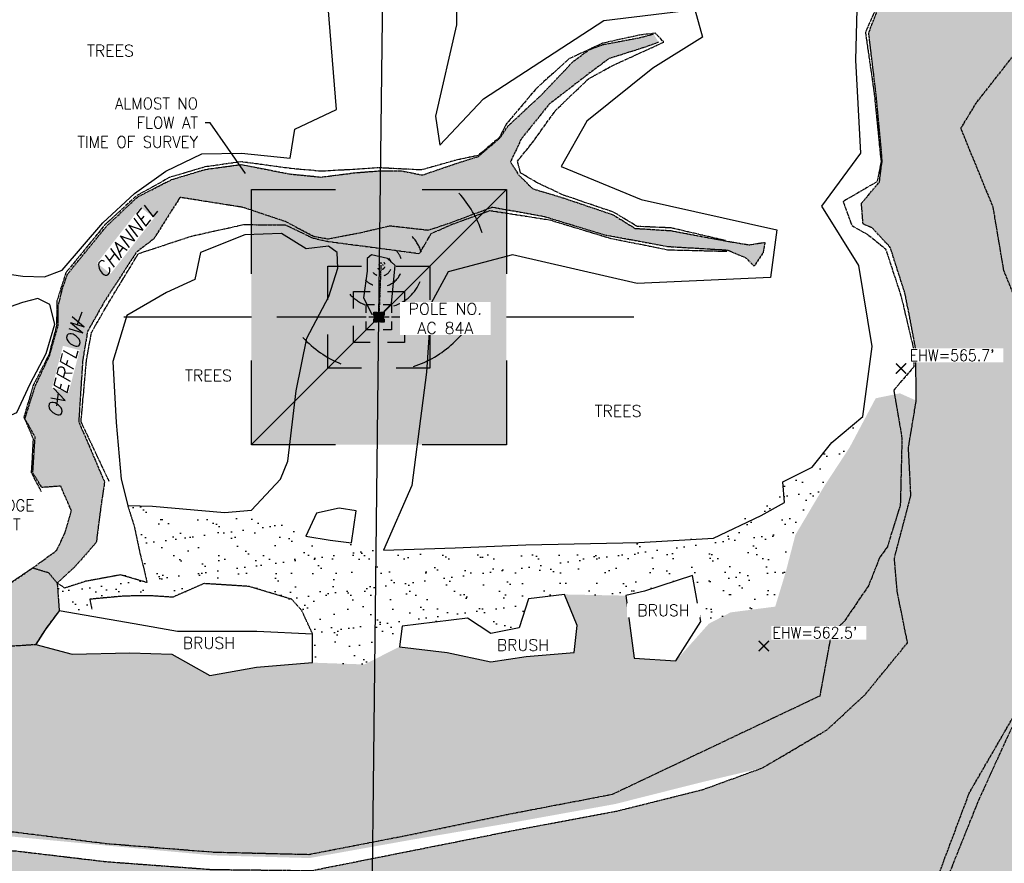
# Model space of a CAD drawing. Header units: feet. Extents: x 115483 to 126385, y 198984 to 203923.
# Tile 25 of 34: x 118404 to 118746, y 202458 to 202751. Entities that reach past the tile are written whole.
import ezdxf
from ezdxf import colors
from ezdxf.entities.mleader import LeaderData, LeaderLine
from ezdxf.math import Vec2, Vec3

# ---------------------------------------------------------------- set-up
doc = ezdxf.new("R2010")
doc.units = ezdxf.units.FT
doc.header["$MEASUREMENT"] = 0
for name, pattern in [('D10', [0.15, 0.1, -0.05]), ('HIDDEN2', [0.1875, 0.125, -0.0625]), ('PHANTOM2', [1.25, 0.625, -0.125, 0.125, -0.125, 0.125, -0.125]), ('STREAM', [1.475, 1, -0.1, 0.025, -0.1, 0.025, -0.1, 0.025, -0.1])]:
    doc.linetypes.add(name, pattern=pattern)
for name, color, linetype in [('V-ANNO-TEXT', 63, 'Continuous'), ('V-ANNO-WATR-EXTR', 2, 'Continuous'), ('V-PATT-GRVL', 41, 'Continuous'), ('V-PATT-WATR', 126, 'Continuous'), ('V-RIVR-OHW', 191, 'STREAM'), ('V-RIVR-WATR', 141, 'PHANTOM2'), ('V-SITE-GRVL', 191, 'HIDDEN2'), ('V-SITE-TEXT', 2, 'Continuous'), ('V-SITE-VEGE', 91, 'TREE'), ('V-SITE-VEGE-BRSH', 11, 'TREE'), ('V-SITE-VEGE-TEXT', 162, 'Continuous'), ('VU-ELEC-POLE-TEXT', 12, 'D10'), ('VU-ELEC-SYMB', 161, 'D10'), ('VU-ELEC-SYMB @ 10', 161, 'D10'), ('VU-ELEC-SYMB @ 100', 161, 'D10'), ('VU-ELEC-SYMB @ 20', 161, 'D10'), ('VU-ELEC-SYMB @ 200', 161, 'D10'), ('VU-ELEC-SYMB @ 50', 161, 'D10'), ('VU-ELEC-SYMB @ 500', 161, 'D10'), ('VU-ELEC-TELE-OVHD', 161, 'OE&OT')]:
    doc.layers.add(name, color=color, linetype=linetype)
doc.styles.add('L100', font='simplex.shx', dxfattribs={"height": 5})
doc.styles.add('L140 OBLQ', font='simplex.shx', dxfattribs={"oblique": 15, "height": 7})
doc.styles.add('L80', font='simplex.shx', dxfattribs={"width": 0.9, "height": 4})
doc.styles.add('L80A', font='SimpLex.shx', dxfattribs={"height": 0.08})
doc.styles.add('romansm', font='romansm.shx')
doc.styles.get("Standard").update_dxf_attribs({"font": 'simplex.shx'})
doc.styles.add('symeteo', font='symeteo.shx')
doc.linetypes.add('OE&OT', pattern='A,0.25,-0.07,0.07,-0.07,0.07,-0.07,0.07,-0.07,0.25,-0.35,["OE&OT",romansm,S=0.1,R=0,X=-0.3,Y=-0.05],-0.2', length=1.54)
doc.linetypes.add('TREE', pattern='A,0,["I",symeteo,S=0.16,R=180,X=0.17,Y=0.08],-0.17', length=0.17)
doc.dimstyles.get("Standard").update_dxf_attribs({"dimtxt": 0.18, "dimasz": 0.18, "dimexe": 0.18, "dimexo": 0.0625, "dimgap": 0.09, "dimtad": 0, "dimtih": 1, "dimtoh": 1, "dimdec": 4, "dimzin": 0, "dimdsep": 46, "dimtxsty": 'Standard', "dimcen": 0.09, "dimadec": 0, "dimazin": 0, "dimtfac": 1, "dimtdec": 4, "dimtofl": 0, "dimtmove": 0, "dimatfit": 3, "dimfxl": 1, "dimtolj": 1, "dimtzin": 0, "dimarcsym": 0})
pattern_1 = [(37.5, (0, 0), (-0.3149668, 9.63411885), [0, -7.6, 0, -8.5, 0, -8.125]), (7.5, (0, 0), (8.8488835, 14.1107303), [0, -4.1, 0, -6.85, 0, -2.625]), (327.5, (-6.15, 0), (15.5707093, 0.02829527), [0, -2.5, 0, -9, 0, -11.75]), (317.5, (-6.15, 0), (15.030633, 4.3883778), [0, -1.25, 0, -5.9, 0, -6.75])]

# ---------------------------------------------------------------- blocks, each defined once
blk = doc.blocks.new('VU-UTILITY POLE')
for p, q in [((0.08858, 0.08858), (-0.08858, -0.08858)), ((-0.08858, 0.08858), (-0.03012, 0.08858)), ((-0.08858, 0.03012), (-0.08858, 0.08858)), ((0.03012, 0.08858), (0.08858, 0.08858)), ((0.08858, 0.08858), (0.08858, 0.03012)), ((-0.08858, 0), (-0.17717, 0)), ((0.17717, 0), (0.08858, 0)), ((-0.08858, -0.08858), (-0.08858, -0.03012)), ((0.08858, -0.03012), (0.08858, -0.08858)), ((-0.03012, -0.08858), (-0.08858, -0.08858)), ((0.08858, -0.08858), (0.03012, -0.08858))]:
    blk.add_line(p, q)
at = {"color": 155}
blk.add_solid([(-0.08858, -0.08858), (-0.08858, 0.08858), (0.08858, -0.08858), (0.08858, 0.08858)], dxfattribs=at)
blk = doc.blocks.new('*U194')
at = {"layer": 'VU-ELEC-SYMB @ 10', "xscale": 10, "yscale": 10, "zscale": 10}
blk.add_blockref('VU-UTILITY POLE', (118528.65, 202647.89), dxfattribs=at)
at = {"layer": 'VU-ELEC-SYMB @ 100', "xscale": 100, "yscale": 100, "zscale": 100}
blk.add_blockref('VU-UTILITY POLE', (118528.65, 202647.89), dxfattribs=at)
at = {"layer": 'VU-ELEC-SYMB @ 20', "xscale": 20, "yscale": 20, "zscale": 20}
blk.add_blockref('VU-UTILITY POLE', (118528.65, 202647.89), dxfattribs=at)
at = {"layer": 'VU-ELEC-SYMB @ 200', "xscale": 200, "yscale": 200, "zscale": 200}
blk.add_blockref('VU-UTILITY POLE', (118528.65, 202647.89), dxfattribs=at)
at = {"layer": 'VU-ELEC-SYMB @ 50', "xscale": 50, "yscale": 50, "zscale": 50}
blk.add_blockref('VU-UTILITY POLE', (118528.65, 202647.89), dxfattribs=at)
at = {"layer": 'VU-ELEC-SYMB @ 500', "xscale": 500, "yscale": 500, "zscale": 500}
blk.add_blockref('VU-UTILITY POLE', (118528.65, 202647.89), dxfattribs=at)
blk = doc.blocks.new('VU-UTILITY POLE ANCHOR')
for start, end in [(90, 115), (155, 205), (245, 270)]:
    blk.add_arc((0, 0), 0.07382, start, end)
blk = doc.blocks.new('*U199')
at = {"layer": 'VU-ELEC-SYMB @ 10', "xscale": 9.999999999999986, "yscale": 9.999999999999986, "zscale": 9.999999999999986, "rotation": 267.7904063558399}
blk.add_blockref('VU-UTILITY POLE ANCHOR', (118529.3412, 202665.8841), dxfattribs=at)
at = {"layer": 'VU-ELEC-SYMB @ 100', "xscale": 100.0000000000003, "yscale": 100.0000000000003, "zscale": 100.0000000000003, "rotation": 132.7904063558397}
blk.add_blockref('VU-UTILITY POLE ANCHOR', (118529.3412, 202665.8841), dxfattribs=at)
at = {"layer": 'VU-ELEC-SYMB @ 20', "xscale": 20.00000000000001, "yscale": 20.00000000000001, "zscale": 20.00000000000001, "rotation": 132.7904063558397}
blk.add_blockref('VU-UTILITY POLE ANCHOR', (118529.3412, 202665.8841), dxfattribs=at)
at = {"layer": 'VU-ELEC-SYMB @ 200', "xscale": 200.0000000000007, "yscale": 200.0000000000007, "zscale": 200.0000000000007, "rotation": 132.7904063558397}
blk.add_blockref('VU-UTILITY POLE ANCHOR', (118529.3412, 202665.8841), dxfattribs=at)
at = {"layer": 'VU-ELEC-SYMB @ 50', "xscale": 50.00000000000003, "yscale": 50.00000000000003, "zscale": 50.00000000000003, "rotation": 132.7904063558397}
blk.add_blockref('VU-UTILITY POLE ANCHOR', (118529.3412, 202665.8841), dxfattribs=at)
at = {"layer": 'VU-ELEC-SYMB @ 500', "xscale": 500.0000000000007, "yscale": 500.0000000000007, "zscale": 500.0000000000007, "rotation": 132.7904063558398}
blk.add_blockref('VU-UTILITY POLE ANCHOR', (118529.3412, 202665.8841), dxfattribs=at)

msp = doc.modelspace()

# ---------------------------------------------------------------- hatches: boundary and pattern name
at = {"layer": 'V-PATT-GRVL'}
h = msp.add_hatch(dxfattribs=at)
h.set_pattern_fill('AR-SAND', color=256, scale=5)
h.set_pattern_definition(pattern_1)
h.paths.add_polyline_path([(118909.81, 202719.32), (118923.84, 202732.94), (118938.15, 202749.23), (118953.48, 202768.58), (118961.07, 202779.13), (118969.7, 202786.05), (118974.05, 202784.35), (118983.02, 202785.52), (118990.9, 202797.67), (118962.53, 202794.44), (118937.25, 202790.28), (118923.54, 202787.96), (118895.59, 202783.25), (118876.52, 202786.35), (118861.24, 202786.03), (118842.72, 202785.56), (118816.64, 202783.93), (118811.2, 202784.92), (118784.27, 202790.56), (118770.24, 202774.9), (118756.08, 202753.55), (118755.01, 202749.35), (118751.59, 202741.99), (118736.07, 202722.16), (118730.78, 202713.4), (118742.01, 202686.01), (118745.73, 202663.95), (118751.99, 202648.8), (118765.44, 202615.56), (118769.96, 202595.38), (118778.44, 202563.5), (118774.05, 202539.5), (118752.4, 202514.95), (118733.75, 202482.75), (118742.47, 202485.9), (118749.5, 202495.22), (118759.01, 202506.14), (118772.43, 202516.5), (118785.69, 202527.89), (118789.66, 202550.04), (118806.54, 202560.66), (118831.79, 202606.14), (118841.96, 202627.3), (118851.46, 202644.85), (118868.31, 202671.54), (118884.05, 202692.38), (118897.6, 202706.26)])
h = msp.add_hatch(dxfattribs=at)
h.set_pattern_fill('AR-SAND', color=256, scale=5)
h.set_pattern_definition([(37.5, (-1293.875, -480.661), (-0.3149668, 9.63411885), [0, -7.6, 0, -8.5, 0, -8.125]), (7.5, (-1293.875, -480.661), (8.8488835, 14.1107303), [0, -4.1, 0, -6.85, 0, -2.625]), (327.5, (-1300.025, -480.661), (15.5707093, 0.02829527), [0, -2.5, 0, -9, 0, -11.75]), (317.5, (-1300.025, -480.661), (15.030633, 4.3883778), [0, -1.25, 0, -5.9, 0, -6.75])])
h.paths.add_polyline_path([(118797.9, 202417.13), (118799.89, 202445.01), (118800.68, 202469.13), (118801.74, 202489.34), (118808.53, 202505.37), (118821.08, 202518.96), (118835.78, 202539.1), (118853.57, 202559.34), (118868.71, 202578.03), (118883.59, 202590.68), (118898.44, 202606.11), (118912.76, 202621.33), (118919.03, 202629.16), (118922.45, 202628.78), (118925.41, 202625.22), (118929.82, 202627.51), (118927.28, 202633.92), (118926.77, 202643.76), (118932.16, 202662.51), (118940.11, 202682.64), (118943.15, 202691.7), (118983.02, 202785.52), (118974.05, 202784.35), (118969.7, 202786.05), (118961.07, 202779.13), (118953.57, 202770.31), (118938.15, 202749.23), (118923.84, 202732.94), (118909.81, 202719.32), (118897.6, 202706.26), (118884.05, 202692.38), (118868.31, 202671.54), (118851.46, 202644.85), (118841.96, 202627.3), (118831.79, 202606.14), (118806.54, 202560.66), (118789.66, 202550.04), (118785.69, 202527.89), (118772.43, 202516.5), (118759.01, 202506.14), (118749.5, 202495.22), (118742.47, 202485.9), (118733.75, 202482.75), (118722.6, 202453.02), (118713.86, 202435.23), (118700.32, 202413.14), (118687.84, 202393.82), (118671.59, 202376.5), (118677.41, 202347.44), (118668.97, 202326.7), (118666.16, 202316.02), (118706.14, 202331.02), (118720.23, 202335.65), (118729.7, 202345.26), (118745.33, 202356.28), (118752.36, 202363.33), (118757.19, 202368.66), (118768.31, 202380.01), (118776.28, 202386.76), (118790.66, 202393.17), (118802.19, 202397.49), (118812.12, 202397.38), (118811.92, 202404.67)])
h = msp.add_hatch(dxfattribs=at)
h.set_pattern_fill('AR-SAND', color=256, scale=5)
h.set_pattern_definition(pattern_1)
h.paths.add_polyline_path([(118712.26, 202534.84), (118708.68, 202552.6), (118707.68, 202564.15), (118713.43, 202585.96), (118712.58, 202602.57), (118715.29, 202618.9), (118709.59, 202621.44), (118701.2, 202619.71), (118692.16, 202602.67), (118683.39, 202589.29), (118673.31, 202572.26), (118669.91, 202559.21), (118666.31, 202547.37), (118650.81, 202545.36), (118643.26, 202541.45), (118631.78, 202528.57), (118617.27, 202529.49), (118614.45, 202551.18), (118593.17, 202551.6), (118597.52, 202540.77), (118596.52, 202531.45), (118579.84, 202530.01), (118567.5, 202528.21), (118552.39, 202531.43), (118535.8, 202533.43), (118523.63, 202527.29), (118505.53, 202527.91), (118486.09, 202526.38), (118469.92, 202523.46), (118456.68, 202530.9), (118442.15, 202531.37), (118422.15, 202530.87), (118409.44, 202534.26), (118365.95, 202531.47), (118341.1, 202531.78), (118333.66, 202529.93), (118318.82, 202528.22), (118306.07, 202523.9), (118290.44, 202514.28), (118277.87, 202502.48), (118269.9, 202485.22), (118269.45, 202476.52), (118268.45, 202470.36), (118291.15, 202467.1), (118298.3, 202462), (118331.26, 202463.55), (118336.42, 202462.54), (118368.82, 202470.59), (118402.2, 202467.43), (118434.1, 202464.39), (118471.19, 202460.98), (118504.51, 202460.06), (118540.53, 202466.51), (118575.39, 202472.44), (118610.68, 202478.81), (118640.62, 202486.36), (118661.83, 202491.35), (118684.25, 202504.56), (118697.51, 202516.79)])
h = msp.add_hatch(dxfattribs=at)
h.set_pattern_fill('AR-SAND', color=256, scale=5)
h.set_pattern_definition(pattern_1)
h.paths.add_polyline_path([(118637.53, 202558.21), (118643.26, 202541.45), (118650.81, 202545.36), (118666.31, 202547.37), (118669.91, 202559.21), (118673.31, 202572.26), (118683.39, 202589.29), (118692.16, 202602.67), (118701.2, 202619.71), (118696.74, 202613.39), (118685.95, 202604.35), (118679.08, 202595.79), (118668.92, 202590.68), (118667.08, 202584.75), (118644.75, 202572.22), (118618.93, 202569.62), (118579.71, 202568.85), (118555.16, 202567.74), (118530.28, 202566.95), (118519.09, 202569.47), (118503.31, 202571.79), (118484.44, 202580.83), (118475.01, 202580.05), (118466.47, 202580.19), (118450.07, 202582.2), (118441.39, 202582.5), (118443.69, 202575.2), (118445.61, 202566.03), (118447.07, 202564.37), (118447.16, 202559.91), (118438.95, 202558.39), (118426.79, 202556.15), (118419.55, 202553.81), (118416.92, 202555.52), (118417.61, 202545.96), (118420.32, 202543.78), (118428.94, 202546.51), (118441.51, 202548.82), (118449.14, 202551.14), (118459.41, 202551.66), (118467.91, 202555.37), (118483.51, 202554.38), (118501.82, 202546.08), (118505.64, 202537.83), (118505.53, 202527.91), (118523.63, 202527.29), (118535.8, 202533.43), (118536.71, 202540.61), (118559.45, 202543.31), (118567.51, 202538.01), (118577.35, 202539.99), (118580.66, 202550.05), (118593.17, 202551.6), (118614.45, 202551.18), (118620.85, 202552.69)])
at = {"layer": 'V-PATT-WATR'}
h = msp.add_hatch(color=256, dxfattribs=at)
h.dxf.hatch_style = 1
edge = h.paths.add_edge_path()
edge.add_line((118246.18, 202471.92), (118223.37, 202474.45))
edge.add_line((118223.37, 202474.45), (118191.97, 202476.56))
edge.add_line((118191.97, 202476.56), (118160.63, 202479.88))
edge.add_line((118160.63, 202479.88), (118140.06, 202481.94))
edge.add_line((118140.06, 202481.94), (118109.59, 202480.88))
edge.add_line((118109.59, 202480.88), (118083.14, 202480.46))
edge.add_line((118083.14, 202480.46), (118061.89, 202477.64))
edge.add_line((118061.89, 202477.64), (118038.85, 202475.79))
edge.add_line((118038.85, 202475.79), (118013.39, 202475.93))
edge.add_line((118013.39, 202475.93), (117991.29, 202473.49))
edge.add_line((117991.29, 202473.49), (117984.18, 202474.71))
edge.add_line((117984.18, 202474.71), (117977.66, 202476.31))
edge.add_line((117977.66, 202476.31), (117966.59, 202476.38))
edge.add_line((117966.59, 202476.38), (117947.91, 202476.71))
edge.add_line((117947.91, 202476.71), (117966.43, 202456.9))
edge.add_line((117966.43, 202456.9), (117989.52, 202432.54))
edge.add_line((117989.52, 202432.54), (117999.89, 202436))
edge.add_line((117999.89, 202436), (118020.29, 202439.52))
edge.add_line((118020.29, 202439.52), (118043.72, 202442.16))
edge.add_line((118043.72, 202442.16), (118066.23, 202445.58))
edge.add_line((118066.23, 202445.58), (118087.88, 202444.08))
edge.add_line((118087.88, 202444.08), (118110.81, 202444.06))
edge.add_line((118110.81, 202444.06), (118136.04, 202438.23))
edge.add_line((118136.04, 202438.23), (118154.13, 202429.85))
edge.add_line((118154.13, 202429.85), (118168.14, 202418.11))
edge.add_line((118168.14, 202418.11), (118167.78, 202414.89))
edge.add_line((118167.78, 202414.89), (118146.27, 202405.63))
edge.add_line((118146.27, 202405.63), (118123.34, 202400.31))
edge.add_line((118123.34, 202400.31), (118110.36, 202395.13))
edge.add_line((118110.36, 202395.13), (118091.58, 202384.24))
edge.add_line((118091.58, 202384.24), (118076.91, 202372.42))
edge.add_line((118076.91, 202372.42), (118068.56, 202364.95))
edge.add_line((118068.56, 202364.95), (118066.82, 202363.37))
edge.add_line((118066.82, 202363.37), (118074.68, 202356.3))
edge.add_line((118074.68, 202356.3), (118075.73, 202357.88))
edge.add_line((118075.73, 202357.88), (118082.14, 202365.71))
edge.add_line((118082.14, 202365.71), (118096.27, 202378.72))
edge.add_line((118096.27, 202378.72), (118115.39, 202387.53))
edge.add_line((118115.39, 202387.53), (118127.81, 202394.51))
edge.add_line((118127.81, 202394.51), (118148.73, 202400.38))
edge.add_line((118148.73, 202400.38), (118167.8, 202408.31))
edge.add_line((118167.8, 202408.31), (118190.85, 202405.16))
edge.add_line((118190.85, 202405.16), (118209.37, 202411.51))
edge.add_line((118209.37, 202411.51), (118223.92, 202417.41))
edge.add_line((118223.92, 202417.41), (118249.2, 202418.81))
edge.add_line((118249.2, 202418.81), (118295.3, 202416.04))
edge.add_line((118295.3, 202416.04), (118336.72, 202408.89))
edge.add_line((118336.72, 202408.89), (118370.91, 202400.62))
edge.add_line((118370.91, 202400.62), (118399.64, 202397.3))
edge.add_line((118399.64, 202397.3), (118431.38, 202393.47))
edge.add_line((118431.38, 202393.47), (118458.52, 202384.35))
edge.add_line((118458.52, 202384.35), (118466.3, 202377.11))
edge.add_line((118466.3, 202377.11), (118473.53, 202365.93))
edge.add_line((118473.53, 202365.93), (118482.5, 202349.1))
edge.add_line((118482.5, 202349.1), (118497.29, 202334.97))
edge.add_line((118497.29, 202334.97), (118510.28, 202327.65))
edge.add_line((118510.28, 202327.65), (118526.38, 202322.35))
edge.add_line((118526.38, 202322.35), (118541.83, 202314.61))
edge.add_line((118541.83, 202314.61), (118555.84, 202313.86))
edge.add_line((118555.84, 202313.86), (118570.66, 202316.22))
edge.add_line((118570.66, 202316.22), (118596.99, 202309.17))
edge.add_line((118596.99, 202309.17), (118624.13, 202305.32))
edge.add_line((118624.13, 202305.32), (118640.69, 202309.48))
edge.add_line((118640.69, 202309.48), (118657.14, 202311.76))
edge.add_line((118657.14, 202311.76), (118666.16, 202316.02))
edge.add_line((118666.16, 202316.02), (118668.97, 202326.7))
edge.add_line((118668.97, 202326.7), (118677.41, 202347.44))
edge.add_line((118677.41, 202347.44), (118671.59, 202376.5))
edge.add_line((118671.59, 202376.5), (118687.84, 202393.82))
edge.add_line((118687.84, 202393.82), (118700.32, 202413.14))
edge.add_line((118700.32, 202413.14), (118713.86, 202435.23))
edge.add_line((118713.86, 202435.23), (118722.6, 202453.02))
edge.add_line((118722.6, 202453.02), (118733.75, 202482.75))
edge.add_line((118733.75, 202482.75), (118752.4, 202514.95))
edge.add_line((118752.4, 202514.95), (118774.05, 202539.5))
edge.add_line((118774.05, 202539.5), (118778.44, 202563.5))
edge.add_line((118778.44, 202563.5), (118769.96, 202595.38))
edge.add_line((118769.96, 202595.38), (118765.44, 202615.56))
edge.add_line((118765.44, 202615.56), (118751.99, 202648.8))
edge.add_line((118751.99, 202648.8), (118745.73, 202663.95))
edge.add_line((118745.73, 202663.95), (118742.01, 202686.01))
edge.add_line((118742.01, 202686.01), (118730.78, 202713.4))
edge.add_line((118730.78, 202713.4), (118736.07, 202722.16))
edge.add_line((118736.07, 202722.16), (118751.59, 202741.99))
edge.add_line((118751.59, 202741.99), (118755.01, 202749.35))
edge.add_line((118755.01, 202749.35), (118756.08, 202753.55))
edge.add_line((118756.08, 202753.55), (118770.24, 202774.9))
edge.add_line((118770.24, 202774.9), (118784.27, 202790.56))
edge.add_line((118784.27, 202790.56), (118811.2, 202784.92))
edge.add_line((118811.2, 202784.92), (118816.64, 202783.93))
edge.add_line((118816.64, 202783.93), (118842.72, 202785.56))
edge.add_line((118842.72, 202785.56), (118861.24, 202786.03))
edge.add_line((118861.24, 202786.03), (118876.52, 202786.35))
edge.add_line((118876.52, 202786.35), (118895.59, 202783.25))
edge.add_line((118895.59, 202783.25), (118923.54, 202787.96))
edge.add_line((118923.54, 202787.96), (118937.25, 202790.28))
edge.add_line((118937.25, 202790.28), (118962.53, 202794.44))
edge.add_line((118962.53, 202794.44), (118990.9, 202797.67))
edge.add_line((118990.9, 202797.67), (118967.36, 202842.45))
edge.add_line((118967.36, 202842.45), (118962.38, 202843.42))
edge.add_line((118962.38, 202843.42), (118942.46, 202845.77))
edge.add_line((118942.46, 202845.77), (118924.03, 202847.82))
edge.add_line((118924.03, 202847.82), (118905.4, 202854.43))
edge.add_line((118905.4, 202854.43), (118894.39, 202852.5))
edge.add_line((118894.39, 202852.5), (118888.04, 202859.66))
edge.add_line((118888.04, 202859.66), (118891.69, 202864.58))
edge.add_line((118891.69, 202864.58), (118900.22, 202871.28))
edge.add_line((118900.22, 202871.28), (118903.94, 202879.05))
edge.add_line((118903.94, 202879.05), (118911.31, 202889.05))
edge.add_line((118911.31, 202889.05), (118920.8, 202900.26))
edge.add_line((118920.8, 202900.26), (118931.81, 202910.76))
edge.add_line((118931.81, 202910.76), (118923.21, 202927.44))
edge.add_line((118923.21, 202927.44), (118905.3, 202914.49))
edge.add_line((118905.3, 202914.49), (118891.66, 202900.97))
edge.add_line((118891.66, 202900.97), (118888.91, 202889.04))
edge.add_line((118888.91, 202889.04), (118878.56, 202880.15))
edge.add_line((118878.56, 202880.15), (118872.24, 202869.16))
edge.add_line((118872.24, 202869.16), (118849.82, 202869.71))
edge.add_line((118849.82, 202869.71), (118837.84, 202859.36))
edge.add_line((118837.84, 202859.36), (118823.13, 202849.81))
edge.add_line((118823.13, 202849.81), (118807.95, 202849.37))
edge.add_line((118807.95, 202849.37), (118795.11, 202842.06))
edge.add_line((118795.11, 202842.06), (118781.94, 202832.96))
edge.add_line((118781.94, 202832.96), (118764.34, 202819.38))
edge.add_line((118764.34, 202819.38), (118744.45, 202802.05))
edge.add_line((118744.45, 202802.05), (118722.08, 202784.44))
edge.add_line((118722.08, 202784.44), (118711.63, 202773.98))
edge.add_line((118711.63, 202773.98), (118703.39, 202758.74))
edge.add_line((118703.39, 202758.74), (118698.78, 202746.54))
edge.add_line((118698.78, 202746.54), (118701.32, 202725.46))
edge.add_line((118701.32, 202725.46), (118703.19, 202705.72))
edge.add_line((118703.19, 202705.72), (118703.43, 202702.12))
edge.add_line((118703.43, 202702.12), (118702.49, 202694.8))
edge.add_line((118702.49, 202694.8), (118696.26, 202687.41))
edge.add_line((118696.26, 202687.41), (118696.8, 202680.26))
edge.add_line((118696.8, 202680.26), (118700.05, 202678.82))
edge.add_line((118700.05, 202678.82), (118706.25, 202672.12))
edge.add_line((118706.25, 202672.12), (118711.49, 202655.77))
edge.add_line((118711.49, 202655.77), (118715.09, 202636.8))
edge.add_line((118715.09, 202636.8), (118715.29, 202618.9))
edge.add_line((118715.29, 202618.9), (118712.58, 202602.57))
edge.add_line((118712.58, 202602.57), (118713.43, 202585.96))
edge.add_line((118713.43, 202585.96), (118707.68, 202564.15))
edge.add_line((118707.68, 202564.15), (118708.68, 202552.6))
edge.add_line((118708.68, 202552.6), (118712.26, 202534.84))
edge.add_line((118712.26, 202534.84), (118697.51, 202516.79))
edge.add_line((118697.51, 202516.79), (118684.25, 202504.56))
edge.add_line((118684.25, 202504.56), (118661.83, 202491.35))
edge.add_line((118661.83, 202491.35), (118641.19, 202483.85))
edge.add_line((118641.19, 202483.85), (118611.24, 202476.37))
edge.add_line((118611.24, 202476.37), (118575.93, 202469.76))
edge.add_line((118575.93, 202469.76), (118541.33, 202462.88))
edge.add_line((118541.33, 202462.88), (118505.27, 202455.72))
edge.add_line((118505.27, 202455.72), (118470.46, 202456.1))
edge.add_line((118470.46, 202456.1), (118433.94, 202458.82))
edge.add_line((118433.94, 202458.82), (118402.06, 202462.6))
edge.add_line((118402.06, 202462.6), (118368.92, 202463.84))
edge.add_line((118368.92, 202463.84), (118336.49, 202454.96))
edge.add_line((118336.49, 202454.96), (118301.12, 202459.13))
edge.add_line((118301.12, 202459.13), (118298.44, 202459.01))
edge.add_line((118298.44, 202459.01), (118297.65, 202458.97))
edge.add_arc((118297.57, 202460.47), 1.5, 147.0462, 272.6838, ccw=False)
edge.add_line((118296.32, 202461.28), (118291.21, 202465.34))
edge.add_line((118291.21, 202465.34), (118246.18, 202471.92))
h.paths.add_polyline_path([(118485.56, 202421.77), (118510.16, 202425.26), (118548.86, 202430.83), (118582.39, 202437.41), (118622.22, 202434.68), (118651.43, 202435.77), (118648.62, 202421.77), (118639.17, 202393.42), (118618.99, 202381.22), (118602.01, 202372.82), (118590.96, 202366.46), (118571.09, 202359.39), (118560.79, 202357.53), (118541.34, 202365.14), (118527.7, 202375.6), (118509.68, 202377.3), (118499.32, 202388.8), (118492.76, 202403.31), (118485.14, 202415.57)], flags=16)
h = msp.add_hatch(color=256, dxfattribs=at)
h.dxf.hatch_style = 1
h.paths.add_polyline_path([(118417.61, 202545.96), (118416.92, 202555.52), (118414.06, 202559.03), (118408.36, 202560.75), (118399.89, 202555.06), (118377.8, 202543.07), (118340.41, 202537.32), (118322.02, 202538.96), (118315.52, 202537.57), (118301.37, 202533.23), (118283.94, 202521.78), (118272.41, 202507.34), (118265.92, 202493.98), (118262.24, 202486.88), (118255.42, 202478.99), (118251.25, 202472.84), (118250.23, 202471.33), (118268.18, 202468.71), (118269.45, 202476.52), (118269.9, 202485.22), (118273.14, 202491.45), (118277.87, 202502.48), (118290.44, 202514.28), (118306.07, 202523.9), (118318.82, 202528.22), (118333.66, 202529.93), (118341.1, 202531.78), (118365.95, 202531.47), (118409.44, 202534.26), (118412.68, 202539.34)])
h.paths.add_polyline_path([(118424.39, 202611.6), (118425.76, 202632.89), (118427.45, 202642.92), (118433.26, 202653.22), (118444.4, 202670.41), (118450.4, 202675.01), (118459.57, 202689.46), (118481.4, 202686), (118496.29, 202681.02), (118506, 202675.86), (118511.05, 202674.98), (118522.32, 202677.14), (118532.5, 202679.51), (118545.81, 202678), (118553.41, 202680.56), (118567.95, 202686), (118586.05, 202682.77), (118607.01, 202676.38), (118629.06, 202672.3), (118649.77, 202671.08), (118656.38, 202668.28), (118658.95, 202665.54), (118662.15, 202670.38), (118662.69, 202673.87), (118657.25, 202673), (118649.33, 202674.3), (118630.02, 202677.93), (118617.64, 202678.71), (118609.94, 202683.46), (118592.43, 202689.37), (118582.12, 202692.45), (118577.2, 202697.23), (118574.32, 202701.78), (118578.17, 202709.87), (118587.78, 202721.82), (118600.55, 202731.67), (118608.51, 202737.63), (118620.62, 202741.46), (118625.79, 202743.33), (118624.07, 202746.2), (118619.47, 202745), (118606.46, 202742.53), (118601.58, 202740.68), (118596.23, 202736.74), (118584.97, 202724.93), (118573.5, 202714.28), (118570.71, 202710.1), (118563.23, 202703.71), (118555.01, 202701.09), (118543.84, 202697.25), (118536.37, 202698.67), (118528.55, 202698.68), (118519.99, 202697.98), (118508.66, 202696.53), (118497.98, 202697.56), (118480.74, 202700.88), (118468.41, 202699.2), (118456.64, 202695.65), (118444.82, 202689.64), (118434.1, 202679.52), (118420.44, 202662.73), (118418.68, 202657.57), (118417.3, 202651.71), (118417.22, 202644.95), (118414.31, 202634.65), (118409.31, 202624.05), (118405.72, 202612.6), (118409.25, 202606.25), (118408.45, 202593.82), (118411.57, 202588.72), (118418.14, 202589.22), (118421.85, 202580.64), (118419.62, 202572.97), (118416.72, 202566.89), (118408.36, 202560.75), (118414.06, 202559.03), (118416.92, 202555.52), (118423.22, 202561.39), (118430.47, 202569.64), (118432.07, 202582.04), (118433.37, 202590.65)])

# ---------------------------------------------------------------- linework, layer by layer
at = {"layer": 'V-ANNO-WATR-EXTR', "const_width": 0.5, "flags": 128}
for points in [[(118708.23, 202631.81), (118711.77, 202628.26)], [(118708.23, 202628.26), (118711.77, 202631.81)], [(118660.57, 202535.47), (118664.11, 202531.92)], [(118660.57, 202531.92), (118664.11, 202535.47)]]:
    msp.add_lwpolyline(points, dxfattribs=at)
at = {"layer": 'V-RIVR-OHW', "flags": 128}
for points in [[(118922.62, 202928.41), (118904.33, 202915.42), (118891.11, 202901.3), (118886.92, 202890.32), (118877.02, 202881.85), (118873.86, 202881.51), (118850.04, 202871.69), (118837.26, 202859.82), (118823.1, 202850.91), (118807.84, 202850.11), (118794.99, 202842.68), (118781.37, 202833.73), (118764.26, 202819.76), (118743.25, 202803.12), (118721.81, 202784.59), (118710.56, 202774.82), (118702.94, 202758.86), (118697.66, 202746.79), (118700.7, 202725.2), (118702.68, 202705.72), (118703.07, 202701.85), (118701.7, 202694.92), (118689.88, 202688.02), (118692.96, 202679.69), (118698.75, 202676.36), (118704.63, 202671.58), (118709.97, 202655.34), (118714.42, 202636.51), (118714.42, 202630.63), (118707.47, 202622.55), (118710.32, 202605.76), (118709.74, 202582.62), (118705.25, 202568.14), (118702.53, 202564.29), (118698.74, 202554.68), (118690.32, 202542.32), (118685.76, 202537.93), (118681.76, 202516.32), (118609.62, 202482.09)], [(118684.35, 202320.77), (118695.69, 202392.38), (118715.45, 202426.49), (118736.9, 202479.91), (118748.4, 202505.17), (118755.99, 202513.12), (118779.95, 202538.36), (118782.87, 202549.13), (118783.44, 202581.05), (118767.33, 202616.18), (118763.34, 202637.83), (118756.27, 202661.17), (118753.43, 202697.69), (118760.63, 202725.73), (118770.67, 202740.34), (118788.04, 202756.21), (118802.67, 202764.02), (118815.27, 202770.9), (118841.68, 202771.81), (118859.9, 202776.07), (118874.15, 202777.33), (118923.49, 202782.25), (118936.63, 202783.85), (118991.12, 202797.24)], [(118434.99, 202590.78), (118425.2, 202611.57), (118427.08, 202632.8), (118428.8, 202642.51), (118434.45, 202652.34), (118445.12, 202669.95), (118463.66, 202676.06), (118481.64, 202680.02), (118496.13, 202679.94), (118505.68, 202675.36), (118511.04, 202674.18), (118542.76, 202669.99), (118546.84, 202676.92), (118553.68, 202679.96), (118567.2, 202684.9), (118587.96, 202681.67), (118608.98, 202675.29), (118629.08, 202671.28), (118649.64, 202670.76)], [(118609.62, 202482.09), (118574.75, 202475.41), (118540.05, 202468.17), (118504.3, 202461.22), (118471.37, 202462.02), (118434.05, 202464.99), (118402.55, 202468.96), (118368.72, 202471.87), (118336.36, 202461.45), (118332.83, 202462.12)]]:
    msp.add_lwpolyline(points, dxfattribs=at)
at = {"layer": 'V-RIVR-WATR', "flags": 128}
for points in [[(118301.02, 202459.14), (118336.49, 202454.96), (118368.92, 202463.84), (118402.06, 202462.6), (118433.94, 202458.82), (118470.46, 202456.1), (118505.27, 202455.72), (118541.33, 202462.88), (118575.93, 202469.76), (118611.24, 202476.37), (118641.19, 202483.85), (118661.83, 202491.35), (118684.25, 202504.56), (118697.51, 202516.79), (118712.26, 202534.84), (118708.68, 202552.6), (118707.68, 202564.15), (118713.43, 202585.96), (118712.58, 202602.57), (118715.29, 202618.9), (118715.09, 202636.8), (118711.49, 202655.77), (118706.25, 202672.12), (118700.05, 202678.82), (118696.8, 202680.26), (118696.26, 202687.41), (118702.49, 202694.8), (118703.43, 202702.12), (118703.19, 202705.72), (118701.32, 202725.46), (118698.78, 202746.54), (118703.39, 202758.74), (118711.63, 202773.98), (118722.08, 202784.44), (118744.45, 202802.05), (118764.34, 202819.38), (118781.94, 202832.96), (118795.11, 202842.06), (118807.95, 202849.37), (118823.13, 202849.81), (118837.84, 202859.36), (118849.82, 202869.71), (118872.24, 202869.16), (118878.56, 202880.15), (118888.91, 202889.04), (118891.66, 202900.97), (118905.3, 202914.49), (118923.21, 202927.44)], [(118074.68, 202356.3), (118075.73, 202357.88), (118082.14, 202365.71), (118096.27, 202378.72), (118115.39, 202387.53), (118127.81, 202394.51), (118148.73, 202400.38), (118167.8, 202408.31), (118190.85, 202405.16), (118209.37, 202411.51), (118223.92, 202417.41), (118249.2, 202418.81), (118295.3, 202416.04), (118336.72, 202408.89), (118370.91, 202400.62), (118399.64, 202397.3), (118431.38, 202393.47), (118458.52, 202384.35), (118466.3, 202377.11), (118473.53, 202365.93), (118482.5, 202349.1), (118497.29, 202334.97), (118510.28, 202327.65), (118526.38, 202322.35), (118541.83, 202314.61), (118555.84, 202313.86), (118570.66, 202316.22), (118596.99, 202309.17), (118624.13, 202305.32), (118640.69, 202309.48), (118657.14, 202311.76), (118666.16, 202316.02), (118668.97, 202326.7), (118677.41, 202347.44), (118671.59, 202376.5), (118687.84, 202393.82), (118700.32, 202413.14), (118713.86, 202435.23), (118722.6, 202453.02), (118733.75, 202482.75), (118752.4, 202514.95), (118774.05, 202539.5), (118778.44, 202563.5), (118769.96, 202595.38), (118765.44, 202615.56), (118751.99, 202648.8), (118745.73, 202663.95), (118742.01, 202686.01), (118730.78, 202713.4), (118736.07, 202722.16), (118751.59, 202741.99), (118755.01, 202749.35), (118756.08, 202753.55), (118770.24, 202774.9), (118784.27, 202790.56), (118811.2, 202784.92), (118816.64, 202783.93), (118842.72, 202785.56), (118861.24, 202786.03), (118876.52, 202786.35), (118895.59, 202783.25), (118923.54, 202787.96), (118937.25, 202790.28), (118962.53, 202794.44), (118990.9, 202797.67)], [(118269.45, 202476.52), (118269.9, 202485.22), (118273.14, 202491.45), (118277.87, 202502.48), (118290.44, 202514.28), (118306.07, 202523.9), (118318.82, 202528.22), (118333.66, 202529.93), (118341.1, 202531.78), (118365.95, 202531.47), (118409.44, 202534.26)]]:
    msp.add_lwpolyline(points, dxfattribs=at)
at = {"layer": 'V-SITE-GRVL'}
msp.add_lwpolyline([(118505.64, 202537.83), (118501.82, 202546.08), (118498.4, 202549.9), (118483.51, 202554.38), (118467.91, 202555.37), (118459.41, 202551.66), (118457.07, 202550.63), (118449.14, 202551.14), (118440.23, 202551.03), (118428.23, 202549.93), (118428.94, 202546.51)], dxfattribs=at)
at = {"layer": 'V-SITE-VEGE', "flags": 128}
for points in [[(118564.32, 203132.6), (118562.47, 203112.26), (118558.83, 203069.05), (118557.66, 203016.66), (118554.71, 202974.28), (118556.46, 202917.51), (118554.37, 202892.27), (118555.56, 202867.23), (118554.68, 202842), (118553.11, 202817.03), (118552.66, 202792.37), (118555.52, 202767), (118555.6, 202749.36), (118548.28, 202717.72), (118549.77, 202707.62), (118564.94, 202723.68), (118606.8, 202750.93), (118638.38, 202754.76), (118641.03, 202745.12), (118623.81, 202734.36), (118600.84, 202715.95), (118591.99, 202700.17), (118619.74, 202688.69), (118666.87, 202678.17), (118664.72, 202661.67), (118618.31, 202659.52), (118575.01, 202669.56), (118552.76, 202663.59), (118546.77, 202652.77), (118545.15, 202628.78), (118540.07, 202589.4), (118530.28, 202566.95), (118555.16, 202567.74), (118579.71, 202568.85), (118618.93, 202569.62), (118644.85, 202571.12), (118661.42, 202579.05), (118669.51, 202583.51), (118668.92, 202590.68), (118679.08, 202595.79), (118685.95, 202604.35), (118696.74, 202613.39), (118700.02, 202637.65), (118695.29, 202665.79), (118682.51, 202686.37), (118696, 202704.82), (118694.31, 202737.07), (118695.06, 202768.09), (118741.61, 202815.75), (118796.49, 202856.98), (118832.63, 202866.54), (118909.83, 202935.38)], [(118389.92, 202664.29), (118405.01, 202662.13), (118412.54, 202661.85), (118418.59, 202664.15), (118432.82, 202680.67), (118443.74, 202690.84), (118454.6, 202698.56), (118467.13, 202704.63), (118480.96, 202704.82), (118497.81, 202703.09), (118499.4, 202713.14), (118513.95, 202719.96), (118507.42, 202799.92), (118501.19, 202871.4), (118505.49, 202934.17), (118506.27, 202958.71), (118513.95, 202993.02)], [(118475.01, 202580.05), (118484.44, 202580.83), (118494.43, 202591.6), (118497.06, 202597.83), (118499.9, 202622.26), (118503.58, 202640.58), (118511.31, 202655.03), (118514.41, 202664.91), (118514.19, 202670.31), (118511.12, 202672.49), (118503.36, 202671.58), (118494.86, 202676.96), (118482.11, 202676.45), (118466.68, 202670.28), (118464.68, 202661), (118454.92, 202656.43), (118441.08, 202648.49), (118436.21, 202632.53), (118437.34, 202611.34), (118439.12, 202591.63), (118441.39, 202582.5), (118450.07, 202582.2), (118475.01, 202580.05)], [(118410.16, 202654.35), (118404.81, 202652.92), (118390.63, 202648.04), (118383.45, 202642.4), (118378.24, 202628.55), (118371.04, 202621.11), (118372.15, 202607.2), (118380.55, 202607.06), (118388.46, 202608.49), (118402.95, 202614.78), (118407.55, 202624.75), (118413.07, 202635.25), (118416.08, 202645.46), (118414.35, 202652.22), (118410.16, 202654.35)]]:
    msp.add_lwpolyline(points, dxfattribs=at)
at = {"layer": 'V-SITE-VEGE-BRSH', "flags": 128}
for points in [[(118534.31, 202665.87), (118531.61, 202668.28), (118526.06, 202669.52), (118524.59, 202668.26), (118524.57, 202663.9), (118523.35, 202654.54), (118526.16, 202648.95), (118529.62, 202649.03), (118533.07, 202652.67), (118534.31, 202665.87)], [(118519.09, 202569.47), (118520.74, 202580.6), (118514.8, 202581.5), (118507, 202579.81), (118503.31, 202571.79), (118511.69, 202570.41), (118519.09, 202569.47)], [(118631.78, 202528.57), (118640.51, 202542.17), (118637.53, 202558.21), (118620.85, 202552.69), (118614.45, 202551.18), (118617.27, 202529.49), (118631.78, 202528.57)], [(118505.53, 202527.91), (118505.64, 202537.83), (118486.3, 202538.76), (118458.71, 202538.77), (118443.64, 202541.38), (118417.61, 202545.96), (118412.68, 202539.34), (118409.44, 202534.26), (118422.15, 202530.87), (118442.15, 202531.37), (118456.68, 202530.9), (118469.92, 202523.46), (118486.09, 202526.38), (118505.53, 202527.91)]]:
    msp.add_lwpolyline(points, dxfattribs=at)
msp.add_lwpolyline([(118596.52, 202531.45), (118597.52, 202540.77), (118593.17, 202551.6), (118580.66, 202550.05), (118577.35, 202539.99), (118567.51, 202538.01), (118559.45, 202543.31), (118536.71, 202540.61), (118535.8, 202533.43), (118552.39, 202531.43), (118567.5, 202528.21), (118579.84, 202530.01)], close=True, dxfattribs=at)
at = {"layer": 'VU-ELEC-SYMB'}
msp.add_line((118529.34, 202665.88), (118528.65, 202647.89), dxfattribs=at)
at = {"layer": 'VU-ELEC-TELE-OVHD', "flags": 128}
msp.add_lwpolyline([(118520.69, 201826.67), (118523.06, 202129.55), (118524.55, 202292.03), (118528.65, 202647.89), (118531.06, 202845.6), (118534.16, 203140.78), (118537.99, 203472.35)], dxfattribs=at)

# ---------------------------------------------------------------- block references
at = {"layer": 'VU-ELEC-SYMB'}
msp.add_blockref('*U199', (0, 0), dxfattribs=at)

# ---------------------------------------------------------------- leaders
at = {"layer": 'V-ANNO-TEXT'}
for points in [[(118423.84, 202645.12), (118425.62, 202649.72)], [(118416.77, 202617.05), (118417.38, 202621.55)]]:
    msp.add_leader(points, dimstyle='Standard', override={"dimscale": 0, "dimasz": 0.12}, dxfattribs=at)

# ---------------------------------------------------------------- next in the draw order: texts
at = {"layer": 'V-ANNO-WATR-EXTR', "char_height": 4, "width": 32.1534, "attachment_point": 1, "style": 'L80', "bg_fill": 3, "box_fill_scale": 1.1, "bg_fill_color": 256, "bg_fill_transparency": 0}
for s, insert in [("EHW=565.7'", (118713.01, 202636.63, -474)), ("EHW=562.5'", (118665.34, 202540.29, -474))]:
    msp.add_mtext(s, dxfattribs=dict(at, insert=insert))

# ---------------------------------------------------------------- next in the draw order: leaders
at = {"layer": 'V-SITE-TEXT'}
ml = msp.add_multileader_mtext('Standard', dxfattribs=at)
ml.set_content('{\\Fromans|c0;\\W0.95;OLD BRIDGE\\PABUTMENT}', color=256, style='L80A')
ml.set_leader_properties()
ml.build(insert=Vec2(0, 0))
ml.multileader.update_dxf_attribs({"text_left_attachment_type": 2, "text_right_attachment_type": 2, "text_top_attachment_type": 10, "text_bottom_attachment_type": 10, "dogleg_length": 0.36, "arrow_head_size": 6, "scale": 50})
ctx = ml.context
ctx.base_point, ctx.scale, ctx.arrow_head_size, ctx.landing_gap_size, ctx.plane_origin = Vec3(118376, 202579.21), 50, 6, 2.5, Vec3(118405.69, 202608.9)
ctx.left_attachment, ctx.right_attachment, ctx.top_attachment, ctx.bottom_attachment = 2, 2, 10, 10
notes = []
notes.append((ctx, [(0, (1, 1, 0), (118374.31, 202579.21), (1, 0), 1.7, [(0, [(118367.56, 202596.39)], 0, [])])]))
ctx.mtext.insert, ctx.mtext.flow_direction = Vec3(118378.5, 202584.54), 5
ctx.mtext.has_bg_fill, ctx.mtext.bg_color, ctx.mtext.bg_scale_factor, ctx.mtext.bg_transparency, ctx.mtext.use_window_bg_color = 1, -1027028792, 1.5, 0, 1
for ctx, leaders in notes:
    for number, flags, end, landing, length, lines in leaders:
        leader = LeaderData()
        leader.index, (leader.has_last_leader_line, leader.has_dogleg_vector, leader.attachment_direction) = number, flags
        leader.last_leader_point, leader.dogleg_vector, leader.dogleg_length = Vec3(end), Vec3(landing), length
        for number, points, colour, breaks in lines:
            line = LeaderLine()
            line.index, line.vertices, line.color, line.breaks = number, Vec3.list(points), colors.encode_raw_color(colour), breaks
            leader.lines.append(line)
        ctx.leaders.append(leader)

# ---------------------------------------------------------------- next in the draw order: linework, layer by layer
at = {"layer": 'V-RIVR-OHW', "flags": 128}
msp.add_lwpolyline([(118649.02, 202674.47), (118630.21, 202678.86), (118618.33, 202679.38), (118610.2, 202684.31), (118592.67, 202690.28), (118583.57, 202694.56), (118577.86, 202697.95), (118576.78, 202702.06), (118581.64, 202708.04), (118590.09, 202719.76), (118601.42, 202730.63), (118609.6, 202735.16), (118627.66, 202743.41), (118624.68, 202746.48), (118619.25, 202745.84), (118606.36, 202743), (118594.7, 202737.6), (118583.22, 202727.19), (118572.85, 202714.88), (118570.47, 202710.21), (118563.15, 202704.06), (118554.8, 202702.22), (118543.43, 202698.99), (118528.46, 202699.74), (118519.86, 202699.15), (118508.57, 202698.55), (118498.19, 202699.47), (118480.88, 202701.82), (118468.24, 202700.05), (118455.92, 202696.38), (118444.46, 202690.01), (118433.48, 202679.95), (118419.89, 202663.25), (118416.82, 202653.52), (118416.69, 202645.1), (118414.04, 202634.85), (118408.56, 202624.17), (118405.36, 202613.21), (118408.56, 202605.65), (118407.9, 202593.89), (118411.39, 202587.3)], dxfattribs=at)
at = {"layer": 'V-RIVR-WATR', "flags": 128}
for points in [[(118250.23, 202471.33), (118255.42, 202478.99), (118262.24, 202486.88), (118265.92, 202493.98), (118272.41, 202507.34), (118283.94, 202521.78), (118301.37, 202533.23), (118315.52, 202537.57), (118322.02, 202538.96), (118340.41, 202537.32), (118377.8, 202543.07), (118399.89, 202555.06), (118408.36, 202560.75), (118416.72, 202566.89), (118419.62, 202572.97), (118421.85, 202580.64), (118418.14, 202589.22), (118411.57, 202588.72), (118408.45, 202593.82), (118409.25, 202606.25), (118405.72, 202612.6), (118409.31, 202624.05), (118414.31, 202634.65), (118417.22, 202644.95), (118417.3, 202651.71), (118418.68, 202657.57), (118420.44, 202662.73), (118434.1, 202679.52), (118444.82, 202689.64), (118456.64, 202695.65), (118468.41, 202699.2), (118480.74, 202700.88), (118497.98, 202697.56), (118508.66, 202696.53), (118519.99, 202697.98), (118528.55, 202698.68), (118536.37, 202698.67), (118543.84, 202697.25), (118555.01, 202701.09), (118563.23, 202703.71), (118570.71, 202710.1), (118573.5, 202714.28), (118584.97, 202724.93), (118596.23, 202736.74), (118601.58, 202740.68), (118606.46, 202742.53), (118619.47, 202745), (118624.07, 202746.2)], [(118625.79, 202743.33), (118620.62, 202741.46), (118608.51, 202737.63), (118600.55, 202731.67), (118587.78, 202721.82), (118578.17, 202709.87), (118574.32, 202701.78), (118577.2, 202697.23), (118582.12, 202692.45), (118592.43, 202689.37), (118609.94, 202683.46), (118617.64, 202678.71), (118630.02, 202677.93), (118649.33, 202674.3), (118657.25, 202673), (118662.69, 202673.87), (118662.15, 202670.38), (118658.95, 202665.54), (118656.38, 202668.28), (118649.77, 202671.08), (118629.06, 202672.3), (118607.01, 202676.38), (118586.05, 202682.77), (118567.95, 202686), (118553.41, 202680.56), (118545.81, 202678), (118532.5, 202679.51), (118522.32, 202677.14), (118511.05, 202674.98), (118506, 202675.86), (118496.29, 202681.02), (118481.4, 202686), (118459.57, 202689.46), (118450.4, 202675.01), (118444.4, 202670.41), (118433.26, 202653.22), (118427.45, 202642.92), (118425.76, 202632.89), (118424.39, 202611.6), (118433.37, 202590.65), (118432.07, 202582.04), (118430.47, 202569.64), (118423.22, 202561.39), (118416.92, 202555.52), (118417.61, 202545.96), (118412.68, 202539.34), (118409.44, 202534.26)]]:
    msp.add_lwpolyline(points, dxfattribs=at)
at = {"layer": 'V-SITE-GRVL', "flags": 128}
msp.add_lwpolyline([(118441.39, 202582.5), (118443.69, 202575.2), (118445.61, 202566.03), (118447.16, 202559.91), (118448.1, 202555.72), (118438.95, 202558.39), (118426.79, 202556.15), (118419.55, 202553.81), (118416.92, 202555.52), (118414.06, 202559.03), (118408.36, 202560.75), (118399.89, 202555.06), (118386.71, 202563.18), (118364.54, 202558.23), (118346.48, 202554.98), (118344.35, 202562.62), (118359.5, 202572.97), (118354.44, 202575.66), (118347.68, 202577.01), (118339.79, 202578.62), (118332.26, 202573.78)], dxfattribs=at)

# ---------------------------------------------------------------- next in the draw order: texts
at = {"layer": 'V-ANNO-TEXT', "insert": (118417.5, 202630.51), "char_height": 5, "width": 14.0783, "attachment_point": 2, "rotation": 75.3414, "style": 'L140 OBLQ', "bg_fill": 3, "box_fill_scale": 1.1, "bg_fill_color": 256, "bg_fill_transparency": 0}
msp.add_mtext('OVERFLOW', dxfattribs=at)
at = {"layer": 'V-SITE-VEGE-TEXT', "char_height": 4, "width": 24.5512, "attachment_point": 5, "style": 'L100', "bg_fill": 3, "box_fill_scale": 1.1, "bg_fill_color": 256, "bg_fill_transparency": 0}
for s, insert in [('TREES', (118435.4, 202740.39)), ('BRUSH', (118627.49, 202546.09)), ('BRUSH', (118469.6, 202534.73)), ('BRUSH', (118578.65, 202534))]:
    msp.add_mtext(s, dxfattribs=dict(at, insert=insert))

# ---------------------------------------------------------------- next in the draw order: leaders
at = {"layer": 'V-SITE-TEXT'}
ml = msp.add_multileader_mtext('Standard', dxfattribs=at)
ml.set_content('{\\Fromans|c0;\\W0.95;ALMOST NO\\PFLOW AT \\PTIME OF SURVEY}', color=256, style='L80A')
ml.set_leader_properties()
ml.build(insert=Vec2(0, 0))
ml.multileader.update_dxf_attribs({"text_left_attachment_type": 2, "text_right_attachment_type": 2, "text_top_attachment_type": 10, "text_bottom_attachment_type": 10, "dogleg_length": 0.36, "arrow_head_size": 6, "scale": 50})
ctx = ml.context
ctx.base_point, ctx.scale, ctx.arrow_head_size, ctx.landing_gap_size, ctx.plane_origin = Vec3(118415.37, 202715.41), 50, 6, 2.5, Vec3(118509.79, 202723.74)
ctx.left_attachment, ctx.right_attachment, ctx.top_attachment, ctx.bottom_attachment, ctx.text_align_type = 2, 2, 10, 10, 2
notes = []
notes.append((ctx, [(1, (1, 1, 0), (118470.02, 202715.41), (-1, 0), 1.7, [(0, [(118485.75, 202692.85)], 0, [])])]))
ctx.mtext.insert, ctx.mtext.alignment, ctx.mtext.flow_direction = Vec3(118465.82, 202724.07), 3, 5
ctx.mtext.has_bg_fill, ctx.mtext.bg_color, ctx.mtext.bg_scale_factor, ctx.mtext.bg_transparency, ctx.mtext.use_window_bg_color = 1, -1027028792, 1.5, 0, 1
for ctx, leaders in notes:
    for number, flags, end, landing, length, lines in leaders:
        leader = LeaderData()
        leader.index, (leader.has_last_leader_line, leader.has_dogleg_vector, leader.attachment_direction) = number, flags
        leader.last_leader_point, leader.dogleg_vector, leader.dogleg_length = Vec3(end), Vec3(landing), length
        for number, points, colour, breaks in lines:
            line = LeaderLine()
            line.index, line.vertices, line.color, line.breaks = number, Vec3.list(points), colors.encode_raw_color(colour), breaks
            leader.lines.append(line)
        ctx.leaders.append(leader)

# ---------------------------------------------------------------- next in the draw order: block references
at = {"layer": 'VU-ELEC-SYMB'}
msp.add_blockref('*U194', (0, 0), dxfattribs=at)

# ---------------------------------------------------------------- next in the draw order: texts
at = {"layer": 'V-ANNO-TEXT', "insert": (118438.71, 202676.03), "char_height": 5, "width": 23.6206, "attachment_point": 2, "rotation": 52.0431, "style": 'L140 OBLQ', "bg_fill": 3, "box_fill_scale": 1.1, "bg_fill_color": 256, "bg_fill_transparency": 0}
msp.add_mtext('CHANNEL', dxfattribs=at)
at = {"layer": 'V-SITE-VEGE-TEXT', "char_height": 4, "width": 24.5512, "attachment_point": 5, "style": 'L100', "bg_fill": 3, "box_fill_scale": 1.1, "bg_fill_color": 256, "bg_fill_transparency": 0}
for insert in [(118469.44, 202627.62), (118611.72, 202615.28)]:
    msp.add_mtext('TREES', dxfattribs=dict(at, insert=insert))
at = {"layer": 'VU-ELEC-POLE-TEXT', "insert": (118551.73, 202647.42), "char_height": 4, "width": 30.7745, "attachment_point": 5, "style": 'L100', "bg_fill": 3, "box_fill_scale": 1.1, "bg_fill_color": 256, "bg_fill_transparency": 0}
msp.add_mtext('POLE NO.\\PAC 84A', dxfattribs=at)

doc.saveas('drawing.dxf')
